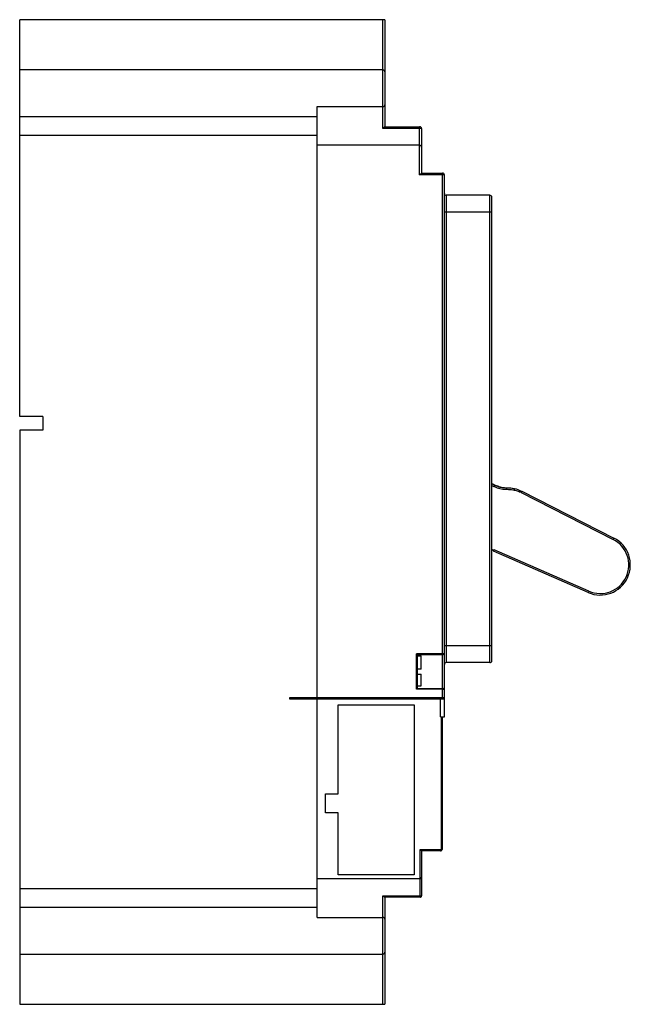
# Model space of a CAD drawing. Header units: millimetres. Extents: x 31 to 189, y 25 to 280.
import ezdxf

# ---------------------------------------------------------------- set-up
doc = ezdxf.new("R2010")
doc.units = ezdxf.units.MM
doc.header["$LTSCALE"] = 19.788673
doc.layers.get('0').update_dxf_attribs({"linetype": 'CONTINUOUS'})

msp = doc.modelspace()

# ---------------------------------------------------------------- linework, layer by layer
at = {"color": 7, "linetype": 'Continuous'}
for p, q in [((31.21, 176.86), (31.21, 279.61)), ((125.81, 279.61), (31.21, 279.61)), ((125.31, 251.41), (125.31, 279.61)), ((125.81, 279.61), (125.81, 251.91)), ((125.31, 266.61), (31.21, 266.61)), ((108.31, 104.11), (108.31, 257.11)), ((108.31, 257.11), (125.31, 257.11)), ((31.21, 254.58), (108.31, 254.58)), ((125.81, 251.91), (125.31, 251.41)), ((135.31, 251.41), (125.31, 251.41)), ((125.81, 251.91), (134.81, 251.91)), ((134.81, 239.41), (134.81, 251.91)), ((135.31, 251.41), (135.31, 239.91)), ((108.31, 249.64), (31.21, 249.64)), ((134.81, 247.11), (108.31, 247.11)), ((134.81, 239.41), (135.31, 239.91)), ((135.31, 239.91), (140.71, 239.91)), ((140.71, 106.57), (140.71, 239.91)), ((141.21, 239.41), (134.81, 239.41)), ((141.21, 99.17), (141.21, 239.41)), ((141.71, 234.15), (141.71, 113.17)), ((153.01, 234.15), (141.71, 234.15)), ((153.01, 113.17), (153.01, 234.15)), ((153.51, 113.67), (153.51, 233.65)), ((153.51, 229.75), (141.21, 229.75)), ((37.21, 176.86), (31.21, 176.86)), ((37.21, 176.86), (37.21, 173.36)), ((31.21, 173.36), (31.21, 24.71)), ((37.21, 173.36), (31.21, 173.36)), ((159.4, 158.22), (159.31, 157.83)), ((160.88, 157.41), (161.02, 157.68)), ((160.88, 157.41), (161.15, 157.27)), ((161.28, 157.54), (161.1, 157.18)), ((161.1, 157.18), (184.94, 145.06)), ((161.28, 157.54), (185.12, 145.42)), ((184.94, 145.06), (185.12, 145.42)), ((153.8, 142.4), (153.68, 142.12)), ((154.07, 142.28), (153.8, 142.4)), ((154.11, 142.37), (153.95, 142)), ((178.47, 131.31), (153.95, 142)), ((178.63, 131.68), (154.11, 142.37)), ((178.47, 131.31), (178.63, 131.68)), ((141.21, 117.56), (153.51, 117.56)), ((140.71, 115.41), (134.01, 115.41)), ((134.01, 115.41), (134.21, 115.21)), ((134.01, 106.31), (134.01, 115.41)), ((140.71, 115.21), (134.21, 115.21)), ((134.21, 115.21), (134.21, 106.51)), ((134.21, 114.91), (135.21, 114.91)), ((135.21, 111.51), (135.21, 114.91)), ((153.01, 113.17), (141.71, 113.17)), ((135.21, 111.51), (134.21, 111.51)), ((134.21, 110.21), (135.21, 110.21)), ((135.21, 107.19), (135.21, 110.21)), ((134.21, 107.19), (135.21, 107.19)), ((134.01, 106.31), (134.21, 106.51)), ((140.71, 106.31), (134.01, 106.31)), ((134.21, 106.51), (140.71, 106.51)), ((140.71, 104.11), (140.71, 106.51)), ((101.21, 104.11), (141.21, 104.11)), ((101.21, 103.71), (101.21, 104.11)), ((141.21, 103.71), (101.21, 103.71)), ((108.31, 47.21), (108.31, 103.71)), ((113.71, 102.21), (133.41, 102.21)), ((113.71, 79.21), (113.71, 102.21)), ((133.41, 102.21), (133.41, 58.21)), ((140.21, 99.17), (140.21, 103.71)), ((140.21, 99.17), (141.21, 99.17)), ((140.41, 99.17), (140.41, 64.81)), ((140.61, 99.17), (140.61, 64.81)), ((110.41, 79.21), (113.71, 79.21)), ((110.41, 74.31), (110.41, 79.21)), ((113.71, 74.31), (110.41, 74.31)), ((113.71, 58.21), (113.71, 74.31)), ((134.91, 64.81), (140.61, 64.81)), ((134.91, 64.81), (135.31, 64.41)), ((134.91, 52.41), (134.91, 64.81)), ((140.21, 64.41), (135.31, 64.41)), ((135.31, 64.41), (135.31, 52.81)), ((134.91, 57.21), (108.31, 57.21)), ((133.41, 58.21), (113.71, 58.21)), ((31.21, 54.68), (108.31, 54.68)), ((125.31, 52.81), (135.31, 52.81)), ((125.31, 24.71), (125.31, 52.81)), ((134.91, 52.41), (125.8, 52.41)), ((125.81, 52.41), (125.81, 24.71)), ((108.31, 49.74), (31.21, 49.74)), ((108.31, 47.21), (125.31, 47.21)), ((31.21, 37.71), (125.31, 37.71)), ((31.21, 24.71), (125.81, 24.71))]:
    msp.add_line(p, q, dxfattribs=at)
for centre, radius, start, end in [((125.31, 266.11), 0.5, 0, 90), ((125.31, 257.61), 0.5, 270, 360), ((134.81, 251.41), 0.5, 0, 90), ((134.81, 246.61), 0.5, 0, 90), ((140.71, 239.41), 0.5, 0, 90), ((141.71, 234.65), 0.5, 180, 270), ((153.01, 233.65), 0.5, 0, 90), ((181.59, 138.46), 7.8, 246.4401, 63.0401), ((181.59, 138.46), 7.4, 246.4401, 63.0401), ((158.82, 152.42), 11.51, 242.5145, 243.4704), ((140.71, 115.71), 0.5, 270, 360), ((141.71, 112.67), 0.5, 90, 180), ((153.01, 113.67), 0.5, 270, 360), ((140.71, 106.01), 0.5, 0, 90), ((140.21, 64.81), 0.4, 269.995, 360), ((134.91, 57.61), 0.4, 270, 360), ((134.91, 52.81), 0.4, 269.9995, 360), ((125.31, 46.71), 0.5, 0, 90), ((125.31, 38.21), 0.5, 270, 360)]:
    msp.add_arc(centre, radius, start, end, dxfattribs=at)
for points, knots in [([(155.98, 158.54), (155.86, 158.56), (155.34, 158.67), (154.52, 159.01), (153.82, 159.31), (153.5, 159.45)], [0, 0, 0, 0, 0.150433, 0.620748, 1, 1, 1, 1]), ([(153.5, 159.45), (153.82, 159.31), (154.52, 159.01), (155.6, 158.56), (156.6, 158.46), (157.45, 158.45), (158.32, 158.4), (158.97, 158.31), (159.4, 158.22)], [0, 0, 0, 0, 0.167797, 0.375848, 0.583898, 0.687924, 0.791949, 1, 1, 1, 1]), ([(153.51, 159.01), (153.74, 158.91), (154.2, 158.72), (154.89, 158.42), (155.61, 158.18), (156.36, 158.08), (157.11, 158.05), (157.86, 158.03), (158.59, 157.96), (159.07, 157.88), (159.31, 157.83)], [0, 0, 0, 0, 0.124632, 0.250023, 0.377289, 0.504812, 0.630502, 0.754275, 0.877289, 1, 1, 1, 1]), ([(141.21, 115.71), (141.21, 115.67), (141.18, 115.59), (141.07, 115.49), (140.91, 115.43), (140.78, 115.41), (140.71, 115.41)], [0, 0, 0, 0, 0.175602, 0.391571, 0.672702, 1, 1, 1, 1]), ([(140.71, 106.31), (140.73, 106.31), (140.81, 106.31), (140.89, 106.29), (140.94, 106.27)], [0, 0, 0, 0, 0.260596, 1, 1, 1, 1]), ([(140.94, 106.27), (141.01, 106.25), (141.14, 106.2), (141.21, 106.06), (141.21, 106.01)], [0, 0, 0, 0, 0.587178, 1, 1, 1, 1]), ([(140.39, 64.62), (140.38, 64.59), (140.36, 64.53), (140.31, 64.45), (140.25, 64.41), (140.21, 64.41)], [0, 0, 0, 0, 0.336177, 0.609204, 1, 1, 1, 1]), ([(140.41, 64.81), (140.41, 64.79), (140.41, 64.73), (140.4, 64.67), (140.39, 64.62)], [0, 0, 0, 0, 0.260605, 1, 1, 1, 1]), ([(125.31, 52.81), (125.36, 52.77), (125.46, 52.68), (125.57, 52.57), (125.66, 52.5), (125.72, 52.46), (125.76, 52.43), (125.79, 52.41), (125.8, 52.41)], [0, 0, 0, 0, 0.315679, 0.61305, 0.74635, 0.861409, 0.949204, 1, 1, 1, 1])]:
    msp.add_open_spline(points, degree=3, knots=knots, dxfattribs=at)
for points in [[(159.4, 158.22), (159.96, 158.1), (160.5, 157.91), (161.02, 157.68)], [(159.31, 157.83), (159.66, 157.76), (159.99, 157.65), (160.32, 157.53)], [(160.32, 157.53), (160.5, 157.47), (160.67, 157.39), (160.84, 157.32)], [(160.86, 157.36), (160.86, 157.35), (160.85, 157.33), (160.84, 157.32)], [(160.88, 157.41), (160.87, 157.4), (160.86, 157.38), (160.86, 157.36)]]:
    msp.add_open_spline(points, degree=3, dxfattribs=at)

doc.saveas('drawing.dxf')
